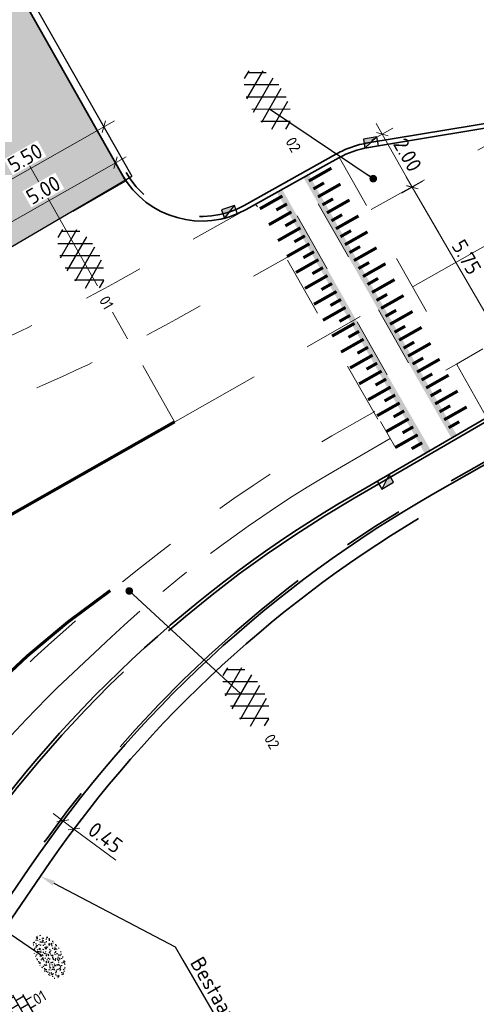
# Model space of a CAD drawing. Header units: metres. Extents: x 111691 to 117439, y 474133 to 478789.
# Tile 71 of 127: x 114445 to 114460, y 476426 to 476459. Entities that reach past the tile are written whole.
import ezdxf
from ezdxf import colors
from ezdxf.entities.mleader import LeaderData, LeaderLine
from ezdxf.enums import TextEntityAlignment as Align
from ezdxf.math import Vec2, Vec3

# ---------------------------------------------------------------- set-up
doc = ezdxf.new("R2010")
doc.units = ezdxf.units.M
for name, pattern in [('AM-AS', [16, 10, -2, 2, -2]), ('VH-GAZONBAND_100X200', [9.5, 7.5, -2]), ('VH-OPSLUITBAND_80X200', [14, 8, -2, 2, -2]), ('VH-TROTTOIRBAND_130-150', [15, 5, -2, 2, -2, 2, -2]), ('VW-1-1_STREEP', [2, 1, -1]), ('XX-HIDDEN', [4, 2, -2])]:
    doc.linetypes.add(name, pattern=pattern)
doc.layers.get('Defpoints').update_dxf_attribs({"lineweight": 25})
for name, color, linetype, lineweight in [('N-WE-AM-AS-G', 10, 'AM-AS', 18), ('N-WE-GR-GRAS-S', 60, 'Continuous', 25), ('N-WE-IE-TERREINAFSCHEIDING_KUNSTMATIG_HEKWERK-G', 20, 'IE-TERREINAFSCHEIDING-KUNSTMATIG', 35), ('N-WE-KW-KUNSTWERK_KEERCONSTRUCTIE-A', 251, 'Continuous', 30), ('N-WE-KW-KUNSTWERK_KEERCONSTRUCTIE-G', 5, 'Continuous', 30), ('N-WE-RI-HWA_KOLK-S', 150, 'Continuous', 25), ('N-WE-VH-KANTOPSLUITING_GAZONBAND_100X200-G', 90, 'VH-GAZONBAND_100X200', 35), ('N-WE-VH-KANTOPSLUITING_OPSLUITBAND_80X200-G', 150, 'VH-OPSLUITBAND_80X200', 35), ('N-WE-VH-KANTOPSLUITING_TROTTOIRBAND_130 150-G', 210, 'VH-TROTTOIRBAND_130-150', 35), ('N-WE-VH-KANTOPSLUITING_VOORKANTBAND-G', 7, 'Continuous', 35), ('N-WE-VH-KANTVERHARDING-G', 1, 'Continuous', 35), ('N-WE-VH-MAATVOERING-M', 7, 'Continuous', 18), ('N-WE-VH-MARKERING_DREMPEL-G', 7, 'Continuous', 25), ('N-WE-VH-MARKERING_VOP-A', 7, 'Continuous', 25), ('N-WE-VH-MATERIAALGRENS-G', 7, 'XX-HIDDEN', 18), ('N-WE-VH-VERHARDING_ASFALT-S', 7, 'Continuous', 25), ('N-WE-VH-VERHARDING_ASFALT_ROOD-S', 1, 'Continuous', 25), ('N-WE-VH-VERHARDING_TEGEL-S', 7, 'Continuous', 25), ('N-WE-VW-MARKERING_LANGS_STREEP_11_010-G', 7, 'VW-1-1_STREEP', 13), ('N-WE-VW-MARKERING_LANGS_STREEP_GETROKKEN_010-G', 7, 'Continuous', 25), ('X-XX-AL-AANPIJLING-M', 7, 'Continuous', 18), ('X-XX-AL-AANPIJLING-T25', 7, 'Continuous', 25), ('X-XX-AL-AANPIJLING_SYMBOLEN-T25', 7, 'Continuous', 25)]:
    doc.layers.add(name, color=color, linetype=linetype, lineweight=lineweight)
doc.styles.add('ISO', font='NLCS-ISO.ttf')
doc.styles.add('NLCS-ISO', font='NLCS-ISO.ttf')
doc.styles.add('NLCS-ISO-ANNOTATIEF-T25', font='NLCS-ISO.ttf', dxfattribs={"height": 2.5})
doc.linetypes.add('IE-TERREINAFSCHEIDING-KUNSTMATIG', pattern='A,4,[82,NLCS.SHX,S=0.75,R=90,X=0,Y=0],4,-2', length=10)
doc.dimstyles.new('M200T25-PIJL', dxfattribs={"dimscale": 0.2, "dimtxt": 2.5, "dimasz": 2, "dimexe": 1, "dimexo": 0.25, "dimgap": 0.75, "dimtad": 1, "dimzin": 0, "dimdsep": 46, "dimtxsty": 'ISO', "dimcen": 0, "dimdle": 1, "dimse1": 1, "dimse2": 1, "dimclrt": 2, "dimazin": 0, "dimtfac": 1, "dimtdec": 4, "dimtmove": 2, "dimatfit": 3, "dimfxl": 1, "dimtolj": 1, "dimtzin": 0, "dimarcsym": 0})
doc.dimstyles.new('NLCS-ANNOTATIEF-T25-SCHRAP_L2_H1', dxfattribs={"dimtxt": 2.5, "dimasz": 1.4, "dimexe": 2, "dimexo": 2, "dimgap": 0.7, "dimtad": 1, "dimzin": 0, "dimdsep": 46, "dimtxsty": 'NLCS-ISO-ANNOTATIEF-T25', "dimblk": 'OBLIQUE', "dimcen": 0, "dimdle": 2, "dimclrd": 256, "dimclre": 256, "dimclrt": 256, "dimadec": 1, "dimazin": 0, "dimtfac": 1, "dimtdec": 3, "dimtofl": 0, "dimtmove": 0, "dimatfit": 3, "dimldrblk": 'OBLIQUE', "dimfxl": 2, "dimfxlon": 1, "dimtfillclr": 256, "dimtolj": 1, "dimtzin": 0, "dimlwd": -1, "dimlwe": -1, "dimarcsym": 0})

# ---------------------------------------------------------------- blocks, each defined once
blk = doc.blocks.new('SGR-GRAS_01-SO')
at = {"ltscale": 0.1}
for p, q in [((-0.939, 0.84), (-1.004, 0.878)), ((-0.892, 0.812), (-0.817, 0.812)), ((-0.576, 0.919), (-0.64, 0.957)), ((-0.562, 0.919), (-0.509, 0.972)), ((-0.317, 0.812), (-0.242, 0.812)), ((-0.278, 0.735), (-0.291, 0.809)), ((-0.212, 0.998), (-0.269, 1.031)), ((0.073, 0.993), (0.138, 1.031)), ((0.239, 0.923), (0.312, 0.942)), ((0.258, 0.812), (0.333, 0.812)), ((0.317, 0.814), (0.304, 0.888)), ((0.594, 0.925), (0.522, 0.945)), ((0.649, 0.79), (0.584, 0.827)), ((0.833, 0.812), (0.908, 0.812)), ((0.912, 0.894), (0.907, 0.925)), ((1.012, 0.869), (0.947, 0.906)), ((-1.964, -0.07), (-1.977, 0.004)), ((-1.93, 0.188), (-1.925, 0.244)), ((-1.893, 0.237), (-1.921, 0.253)), ((-1.668, 0.023), (-1.595, 0.043)), ((-1.596, 0.241), (-1.649, 0.294)), ((-1.53, 0.316), (-1.595, 0.353)), ((-1.448, 0.644), (-1.521, 0.664)), ((-1.517, 0.187), (-1.442, 0.187)), ((-1.469, 0.576), (-1.482, 0.65)), ((-1.358, 0.206), (-1.431, 0.226)), ((-1.427, 0.476), (-1.354, 0.496)), ((-1.421, 0.131), (-1.356, 0.168)), ((-1.369, 0.009), (-1.382, 0.083)), ((-1.375, 0.106), (-1.322, 0.159)), ((-1.334, 0.111), (-1.328, 0.186)), ((-1.302, 0.761), (-1.324, 0.774)), ((-1.284, 0.684), (-1.278, 0.759)), ((-1.167, 0.395), (-1.232, 0.432)), ((-1.172, 0.241), (-1.225, 0.294)), ((-1.154, 0.647), (-1.207, 0.7)), ((-1.112, 0.172), (-1.04, 0.192)), ((-1.032, 0.028), (-1.097, 0.066)), ((-0.968, 0.512), (-0.915, 0.565)), ((-0.893, 0.496), (-0.965, 0.515)), ((-0.942, 0.187), (-0.867, 0.187)), ((-0.923, 0.418), (-0.858, 0.456)), ((-0.873, 0.655), (-0.886, 0.729)), ((-0.803, 0.057), (-0.875, 0.077)), ((-0.871, 0.625), (-0.799, 0.644)), ((-0.804, 0.474), (-0.869, 0.511)), ((-0.747, 0.241), (-0.8, 0.294)), ((-0.773, 0.089), (-0.786, 0.163)), ((-0.73, 0.647), (-0.783, 0.7)), ((-0.739, 0.034), (-0.732, 0.109)), ((-0.669, 0.107), (-0.734, 0.145)), ((-0.689, 0.607), (-0.682, 0.682)), ((-0.557, 0.321), (-0.485, 0.34)), ((-0.441, 0.553), (-0.506, 0.59)), ((-0.427, 0.785), (-0.499, 0.804)), ((-0.425, 0.706), (-0.36, 0.743)), ((-0.337, 0.347), (-0.41, 0.366)), ((-0.323, 0.241), (-0.376, 0.294)), ((-0.306, 0.186), (-0.371, 0.224)), ((-0.367, 0.187), (-0.292, 0.187)), ((-0.305, 0.647), (-0.358, 0.7)), ((-0.316, 0.774), (-0.244, 0.793)), ((-0.243, 0.017), (-0.17, 0.036)), ((-0.178, 0.169), (-0.191, 0.242)), ((-0.078, 0.632), (-0.143, 0.669)), ((-0.143, -0.043), (-0.137, 0.032)), ((-0.093, 0.53), (-0.087, 0.604)), ((-0.085, 0.159), (-0.032, 0.212)), ((-0.069, 0.189), (-0.004, 0.227)), ((0.057, 0.265), (-0.008, 0.303)), ((-0.002, 0.47), (0.071, 0.489)), ((0.101, 0.241), (0.048, 0.294)), ((0.128, 0.636), (0.056, 0.656)), ((0.119, 0.647), (0.066, 0.7)), ((0.218, 0.198), (0.146, 0.217)), ((0.208, 0.187), (0.283, 0.187)), ((0.286, 0.711), (0.221, 0.748)), ((0.313, 0.166), (0.385, 0.185)), ((0.322, 0.565), (0.375, 0.618)), ((0.42, 0.344), (0.355, 0.382)), ((0.417, 0.248), (0.404, 0.322)), ((0.429, 0.477), (0.494, 0.514)), ((0.526, 0.241), (0.472, 0.294)), ((0.543, 0.647), (0.49, 0.7)), ((0.555, -0.022), (0.49, 0.015)), ((0.502, 0.452), (0.509, 0.527)), ((0.554, 0.619), (0.626, 0.638)), ((0.684, 0.487), (0.611, 0.507)), ((0.774, 0.049), (0.701, 0.069)), ((0.784, 0.423), (0.719, 0.461)), ((0.783, 0.187), (0.858, 0.187)), ((0.918, 0.057), (0.853, 0.094)), ((0.868, 0.315), (0.941, 0.334)), ((0.95, 0.241), (0.897, 0.294)), ((0.967, 0.647), (0.914, 0.7)), ((0.927, 0.764), (0.992, 0.802)), ((1.012, 0.328), (0.999, 0.402)), ((1.15, 0.777), (1.077, 0.796)), ((1.147, 0.502), (1.082, 0.54)), ((1.098, 0.375), (1.104, 0.45)), ((1.109, 0.767), (1.182, 0.787)), ((1.239, 0.338), (1.167, 0.358)), ((1.183, 0.011), (1.255, 0.03)), ((1.206, 0.212), (1.259, 0.265)), ((1.282, 0.136), (1.217, 0.173)), ((1.283, 0.248), (1.348, 0.286)), ((1.374, 0.241), (1.321, 0.294)), ((1.392, 0.647), (1.339, 0.7)), ((1.358, 0.187), (1.433, 0.187)), ((1.424, 0.463), (1.496, 0.483)), ((1.51, 0.581), (1.445, 0.619)), ((1.645, 0.215), (1.58, 0.252)), ((1.607, 0.407), (1.594, 0.481)), ((1.693, 0.298), (1.7, 0.373)), ((1.795, 0.19), (1.722, 0.209)), ((1.738, 0.159), (1.81, 0.179)), ((1.798, 0.241), (1.745, 0.294)), ((1.933, 0.187), (1.948, 0.187)), ((-1.918, -0.157), (-1.854, -0.119)), ((-1.824, -0.083), (-1.897, -0.064)), ((-1.759, -0.13), (-1.823, -0.092)), ((-1.782, -0.301), (-1.729, -0.248)), ((-1.624, -0.496), (-1.689, -0.459)), ((-1.631, -0.572), (-1.684, -0.519)), ((-1.613, -0.166), (-1.667, -0.113)), ((-1.567, -0.438), (-1.492, -0.438)), ((-1.535, -0.657), (-1.498, -0.636)), ((-1.395, -0.051), (-1.46, -0.013)), ((-1.385, -0.462), (-1.378, -0.387)), ((-1.353, -0.281), (-1.281, -0.261)), ((-1.269, -0.232), (-1.341, -0.212)), ((-1.261, -0.417), (-1.326, -0.38)), ((-1.269, -0.557), (-1.282, -0.483)), ((-1.207, -0.572), (-1.26, -0.519)), ((-1.179, -0.67), (-1.252, -0.651)), ((-1.189, -0.166), (-1.242, -0.113)), ((-1.126, -0.784), (-1.191, -0.746)), ((-1.065, -0.386), (-1, -0.348)), ((-1.039, -0.585), (-0.967, -0.565)), ((-0.992, -0.438), (-0.917, -0.438)), ((-0.897, -0.338), (-0.962, -0.301)), ((-0.898, -0.654), (-0.845, -0.601)), ((-0.783, -0.572), (-0.836, -0.519)), ((-0.763, -0.705), (-0.828, -0.667)), ((-0.765, -0.166), (-0.818, -0.113)), ((-0.798, -0.132), (-0.726, -0.112)), ((-0.789, -0.539), (-0.782, -0.464)), ((-0.713, -0.381), (-0.786, -0.361)), ((-0.624, -0.819), (-0.696, -0.799)), ((-0.674, -0.477), (-0.687, -0.403)), ((-0.534, -0.259), (-0.599, -0.222)), ((-0.567, -0.098), (-0.502, -0.061)), ((-0.491, -0.248), (-0.438, -0.195)), ((-0.484, -0.436), (-0.411, -0.416)), ((-0.399, -0.626), (-0.464, -0.588)), ((-0.417, -0.438), (-0.342, -0.438)), ((-0.358, -0.572), (-0.411, -0.519)), ((-0.341, -0.166), (-0.394, -0.113)), ((-0.248, -0.091), (-0.32, -0.072)), ((-0.171, -0.18), (-0.236, -0.143)), ((-0.158, -0.529), (-0.23, -0.51)), ((-0.211, -0.614), (-0.146, -0.577)), ((-0.193, -0.616), (-0.187, -0.541)), ((-0.169, -0.74), (-0.097, -0.72)), ((-0.036, -0.547), (-0.101, -0.509)), ((-0.078, -0.398), (-0.091, -0.324)), ((0.066, -0.572), (0.013, -0.519)), ((0.084, -0.166), (0.031, -0.113)), ((0.072, -0.287), (0.144, -0.268)), ((0.192, -0.101), (0.127, -0.064)), ((0.158, -0.438), (0.233, -0.438)), ((0.308, -0.24), (0.235, -0.221)), ((0.327, -0.468), (0.262, -0.43)), ((0.287, -0.327), (0.352, -0.289)), ((0.397, -0.678), (0.325, -0.659)), ((0.386, -0.591), (0.459, -0.572)), ((0.393, -0.601), (0.446, -0.548)), ((0.462, -0.834), (0.397, -0.797)), ((0.402, -0.693), (0.409, -0.618)), ((0.49, -0.572), (0.437, -0.519)), ((0.452, -0.12), (0.459, -0.046)), ((0.508, -0.166), (0.455, -0.113)), ((0.517, -0.318), (0.504, -0.244)), ((0.69, -0.389), (0.625, -0.351)), ((0.627, -0.138), (0.7, -0.119)), ((0.643, -0.843), (0.708, -0.806)), ((0.733, -0.438), (0.808, -0.438)), ((0.825, -0.755), (0.76, -0.718)), ((0.785, -0.039), (0.85, -0.002)), ((0.863, -0.389), (0.791, -0.37)), ((0.799, -0.195), (0.852, -0.142)), ((0.914, -0.572), (0.861, -0.519)), ((0.932, -0.166), (0.879, -0.113)), ((0.942, -0.442), (1.014, -0.423)), ((1.053, -0.31), (0.988, -0.272)), ((0.998, -0.77), (1.004, -0.696)), ((1.048, -0.198), (1.054, -0.123)), ((1.112, -0.239), (1.099, -0.165)), ((1.188, -0.676), (1.123, -0.639)), ((1.141, -0.556), (1.206, -0.518)), ((1.212, -0.805), (1.199, -0.731)), ((1.329, -0.1), (1.256, -0.08)), ((1.256, -0.746), (1.328, -0.727)), ((1.339, -0.572), (1.286, -0.519)), ((1.356, -0.166), (1.303, -0.113)), ((1.308, -0.438), (1.383, -0.438)), ((1.419, -0.538), (1.346, -0.518)), ((1.416, -0.231), (1.351, -0.193)), ((1.551, -0.597), (1.486, -0.56)), ((1.497, -0.293), (1.569, -0.274)), ((1.639, -0.268), (1.704, -0.231)), ((1.643, -0.275), (1.65, -0.2)), ((1.684, -0.547), (1.736, -0.495)), ((1.707, -0.159), (1.694, -0.085)), ((1.713, -0.522), (1.71, -0.519)), ((1.779, -0.152), (1.715, -0.114)), ((1.781, -0.166), (1.728, -0.113)), ((1.884, -0.248), (1.812, -0.229)), ((-0.836, -0.943), (-0.853, -0.926)), ((-0.725, -0.889), (-0.652, -0.869)), ((-0.709, -0.902), (-0.644, -0.864)), ((-0.582, -0.994), (-0.587, -0.97)), ((-0.376, -0.979), (-0.429, -0.926)), ((-0.265, -0.992), (-0.33, -0.955)), ((-0.068, -0.968), (-0.141, -0.948)), ((-0.014, -1.008), (0.039, -0.955)), ((0.048, -0.979), (-0.005, -0.926)), ((0.021, -0.964), (0.008, -0.89)), ((0.099, -0.913), (0.034, -0.876)), ((0.172, -1.037), (0.218, -1.024)), ((0.472, -0.979), (0.419, -0.926)), ((0.617, -0.884), (0.604, -0.81)), ((0.701, -0.895), (0.773, -0.876)), ((0.856, -0.938), (0.844, -0.926)), ((0.953, -0.827), (0.88, -0.808))]:
    blk.add_line(p, q, dxfattribs=at)
at = {"ltscale": 0.1, "style": 'NLCS-ISO'}
blk.add_attdef('TYPE', text='', height=0.5, dxfattribs=at).set_placement((3.471, -0.016), align=Align.MIDDLE_CENTER)
blk = doc.blocks.new('SVH-ASFALT-SO')
at = {"ltscale": 0.1}
for p, q in [((-1.91, 0.69), (0.95, 5.64)), ((2.75, -0.22), (-0.47, 5.37)), ((0, 0), (3.27, 5.66)), ((4.87, 0.12), (1.65, 5.7)), ((2.18, -0.23), (5.32, 5.22)), ((6.7, 0.95), (4.04, 5.55)), ((-3.36, 2.17), (-1.83, 4.83)), ((0.36, -0.07), (-2.31, 4.55)), ((4.66, 0.07), (7.07, 4.25)), ((7.83, 2.99), (7.15, 4.18)), ((-2.72, 1.26), (-3.45, 2.54))]:
    blk.add_line(p, q, dxfattribs=at)
at = {"style": 'NLCS-ISO'}
blk.add_attdef('KLEUR', text='', height=1.8, dxfattribs=at).set_placement((9.49, 2.74), align=Align.MIDDLE_LEFT)
at = {"style": 'NLCS-ISO', "flags": 1}
blk.add_attdef('FUNCTIE', text='', height=1.8, dxfattribs=at).set_placement((0.12, -3.58), align=Align.MIDDLE_CENTER)
blk = doc.blocks.new('SVH-TEGEL_300X300_DUN_HALFST-SO')
for p, q in [((-4.5, -1.8), (-4.5, 1.8)), ((-3.7, 2.25), (-3, 2.25)), ((-3, -2.52), (-3, 2.52)), ((-1.5, -2.87), (-1.5, 2.87)), ((-1.5, 2.25), (0, 2.25)), ((0, -2.97), (0, 2.97)), ((1.5, -2.87), (1.5, 2.87)), ((1.5, 2.25), (3, 2.25)), ((3, -2.52), (3, 2.52)), ((4.5, -1.8), (4.5, 1.8)), ((-5.66, 0), (-4.5, 0)), ((-4.89, 1.5), (-4.5, 1.5)), ((-4.5, 0.75), (-3, 0.75)), ((-3, 1.5), (-1.5, 1.5)), ((-3, 0), (-1.5, 0)), ((-1.5, 0.75), (0, 0.75)), ((0, 1.5), (1.5, 1.5)), ((0, 0), (1.5, 0)), ((1.5, 0.75), (3, 0.75)), ((3, 1.5), (4.5, 1.5)), ((3, 0), (4.5, 0)), ((4.5, 0.75), (5.48, 0.75)), ((-4.89, -1.5), (-4.5, -1.5)), ((-4.5, -0.75), (-3, -0.75)), ((-3, -1.5), (-1.5, -1.5)), ((-1.5, -0.75), (0, -0.75)), ((0, -1.5), (1.5, -1.5)), ((1.5, -0.75), (3, -0.75)), ((3, -1.5), (4.5, -1.5)), ((4.5, -0.75), (5.48, -0.75)), ((-3.7, -2.25), (-3, -2.25)), ((-1.5, -2.25), (0, -2.25)), ((1.5, -2.25), (3, -2.25))]:
    blk.add_line(p, q)
at = {"style": 'NLCS-ISO'}
blk.add_attdef('FORMAAT', text='', height=1.8, dxfattribs=at).set_placement((-5.76, 0), align=Align.MIDDLE_RIGHT)
blk.add_attdef('KLEUR', text='', height=1.8, dxfattribs=at).set_placement((5.58, 0), align=Align.MIDDLE_LEFT)
at = {"style": 'NLCS-ISO', "flags": 1}
blk.add_attdef('FUNCTIE', text='', height=1.8, dxfattribs=at).set_placement((0.12, -3.58), align=Align.MIDDLE_CENTER)
blk = doc.blocks.new('_Oblique')
at = {"color": 0, "linetype": 'ByBlock', "lineweight": -2}
blk.add_line((-0.5, -0.5), (0.5, 0.5), dxfattribs=at)
blk = doc.blocks.new('*D118')
at = {"layer": 'Defpoints', "color": 0, "transparency": 16777216}
for p in [(114447.881, 476453.928), (114448.121, 476453.504), (114443.769, 476451.037)]:
    blk.add_point(p, dxfattribs=at)
at = {"layer": 'N-WE-VH-MAATVOERING-M', "transparency": 16777216}
for p, q in [((114447.924, 476453.852), (114447.683, 476454.276)), ((114443.18, 476451.263), (114448.229, 476454.125)), ((114443.571, 476451.385), (114443.331, 476451.808))]:
    blk.add_line(p, q, dxfattribs=at)
at = {"layer": 'N-WE-VH-MAATVOERING-M', "transparency": 16777216, "xscale": 0.28, "yscale": 0.28, "zscale": 0.28}
for p, rotation in [((114447.881, 476453.928), 29.54886933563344), ((114443.528, 476451.46), 209.5488693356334)]:
    blk.add_blockref('_Oblique', p, dxfattribs=dict(at, rotation=rotation))
at = {"layer": 'N-WE-VH-MAATVOERING-M', "transparency": 16777216, "insert": (114445.512, 476453.033), "char_height": 0.5, "attachment_point": 5, "rotation": 29.5489, "style": 'NLCS-ISO-ANNOTATIEF-T25', "bg_fill": 3, "box_fill_scale": 1.1, "bg_fill_color": 256, "bg_fill_true_color": 13158600, "bg_fill_transparency": 0}
blk.add_mtext('\\A1;5.00', dxfattribs=at)
blk = doc.blocks.new('N-SRI-KOLK_TROTTOIR-SO')
blk.add_hatch(color=256).paths.add_polyline_path([(1.125, 1.5), (-1.125, 1.5), (-1.125, 0)])
blk.add_line((-1.125, 0), (1.125, 1.5))
at = {"flags": 128}
blk.add_lwpolyline([(-1.125, 0), (1.125, 0), (1.125, 1.5), (-1.125, 1.5)], close=True, dxfattribs=at)
blk = doc.blocks.new('*D341')
at = {"layer": 'Defpoints', "color": 0, "transparency": 16777216}
for p in [(114447.5, 476455.109), (114447.741, 476454.685), (114442.955, 476451.972)]:
    blk.add_point(p, dxfattribs=at)
at = {"layer": 'N-WE-VH-MAATVOERING-M', "transparency": 16777216}
for p, q in [((114447.543, 476455.033), (114447.303, 476455.457)), ((114442.367, 476452.198), (114447.848, 476455.306)), ((114442.758, 476452.32), (114442.517, 476452.743))]:
    blk.add_line(p, q, dxfattribs=at)
at = {"layer": 'N-WE-VH-MAATVOERING-M', "transparency": 16777216, "xscale": 0.28, "yscale": 0.28, "zscale": 0.28}
for p, rotation in [((114447.5, 476455.109), 29.55004749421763), ((114442.715, 476452.395), 209.5500474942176)]:
    blk.add_blockref('_Oblique', p, dxfattribs=dict(at, rotation=rotation))
at = {"layer": 'N-WE-VH-MAATVOERING-M', "transparency": 16777216, "insert": (114444.915, 476454.091), "char_height": 0.5, "attachment_point": 5, "rotation": 29.55, "style": 'NLCS-ISO-ANNOTATIEF-T25', "bg_fill": 3, "box_fill_scale": 1.1, "bg_fill_color": 256, "bg_fill_true_color": 13158600, "bg_fill_transparency": 0}
blk.add_mtext('\\A1;5.50', dxfattribs=at)
blk = doc.blocks.new('*D342')
at = {"layer": 'Defpoints', "color": 0, "transparency": 16777216}
for p in [(114446.075, 476432.243), (114446.438, 476431.973), (114446.519, 476432.082)]:
    blk.add_point(p, dxfattribs=at)
at = {"layer": 'X-XX-AL-AANPIJLING-M', "transparency": 16777216}
for p, q in [((114445.836, 476432.591), (114446.519, 476432.082)), ((114446.157, 476432.352), (114446.396, 476432.673)), ((114446.519, 476432.082), (114446.759, 476432.403)), ((114446.519, 476432.082), (114447.89, 476431.06))]:
    blk.add_line(p, q, dxfattribs=at)
at = {"layer": 'X-XX-AL-AANPIJLING-M', "transparency": 16777216, "xscale": 0.28, "yscale": 0.28, "zscale": 0.28}
for p, rotation in [((114446.157, 476432.352), 143.2875913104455), ((114446.519, 476432.082), 323.2875913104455)]:
    blk.add_blockref('_Oblique', p, dxfattribs=dict(at, rotation=rotation))
at = {"layer": 'X-XX-AL-AANPIJLING-M', "transparency": 16777216, "insert": (114447.55, 476431.8), "char_height": 0.5, "attachment_point": 5, "rotation": 323.2876, "style": 'NLCS-ISO-ANNOTATIEF-T25'}
blk.add_mtext('\\A1;0.45', dxfattribs=at)
blk = doc.blocks.new('*D357')
at = {"layer": 'Defpoints', "color": 0, "transparency": 16777216}
for p in [(114458.628, 476447.085), (114461.492, 476446.41), (114459.615, 476445.346)]:
    blk.add_point(p, dxfattribs=at)
at = {"layer": 'X-XX-AL-AANPIJLING-M', "transparency": 16777216}
for p, q in [((114460.157, 476447.953), (114460.853, 476448.347)), ((114460.308, 476448.498), (114461.689, 476446.062)), ((114461.144, 476446.213), (114461.84, 476446.607))]:
    blk.add_line(p, q, dxfattribs=at)
at = {"layer": 'X-XX-AL-AANPIJLING-M', "transparency": 16777216, "xscale": 0.28, "yscale": 0.28, "zscale": 0.28}
for p, rotation in [((114460.505, 476448.15), 119.5536655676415), ((114461.492, 476446.41), 299.5536655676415)]:
    blk.add_blockref('_Oblique', p, dxfattribs=dict(at, rotation=rotation))
at = {"layer": 'X-XX-AL-AANPIJLING-M', "transparency": 16777216, "insert": (114461.338, 476447.472), "char_height": 0.5, "attachment_point": 5, "rotation": 299.5537, "style": 'NLCS-ISO-ANNOTATIEF-T25'}
blk.add_mtext('\\A1;2.00', dxfattribs=at)
blk = doc.blocks.new('*D360')
at = {"layer": 'Defpoints', "color": 0, "transparency": 16777216}
for p in [(114457.621, 476453.124), (114460.504, 476448.153), (114460.504, 476448.153)]:
    blk.add_point(p, dxfattribs=at)
at = {"layer": 'X-XX-AL-AANPIJLING-M', "transparency": 16777216}
for p, q in [((114457.42, 476453.47), (114460.704, 476447.807)), ((114457.621, 476453.124), (114457.967, 476453.325)), ((114460.504, 476448.153), (114460.85, 476448.353))]:
    blk.add_line(p, q, dxfattribs=at)
at = {"layer": 'X-XX-AL-AANPIJLING-M', "transparency": 16777216, "xscale": 0.28, "yscale": 0.28, "zscale": 0.28}
for p, rotation in [((114457.621, 476453.124), 120.1117835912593), ((114460.504, 476448.153), 300.1117835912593)]:
    blk.add_blockref('_Oblique', p, dxfattribs=dict(at, rotation=rotation))
at = {"layer": 'X-XX-AL-AANPIJLING-M', "transparency": 16777216, "insert": (114459.4, 476450.834), "char_height": 0.5, "attachment_point": 5, "rotation": 300.1118, "style": 'NLCS-ISO-ANNOTATIEF-T25'}
blk.add_mtext('\\A1;5.75', dxfattribs=at)
blk = doc.blocks.new('*D359')
at = {"layer": 'Defpoints', "color": 0, "transparency": 16777216}
for p in [(114454.757, 476453.799), (114457.621, 476453.124), (114455.743, 476452.059)]:
    blk.add_point(p, dxfattribs=at)
at = {"layer": 'X-XX-AL-AANPIJLING-M', "transparency": 16777216}
for p, q in [((114456.437, 476455.212), (114457.818, 476452.776)), ((114456.286, 476454.666), (114456.982, 476455.061)), ((114457.273, 476452.927), (114457.969, 476453.321))]:
    blk.add_line(p, q, dxfattribs=at)
at = {"layer": 'X-XX-AL-AANPIJLING-M', "transparency": 16777216, "xscale": 0.28, "yscale": 0.28, "zscale": 0.28}
for p, rotation in [((114456.634, 476454.864), 119.5536655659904), ((114457.621, 476453.124), 299.5536655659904)]:
    blk.add_blockref('_Oblique', p, dxfattribs=dict(at, rotation=rotation))
at = {"layer": 'X-XX-AL-AANPIJLING-M', "transparency": 16777216, "insert": (114457.467, 476454.186), "char_height": 0.5, "attachment_point": 5, "rotation": 299.5537, "style": 'NLCS-ISO-ANNOTATIEF-T25'}
blk.add_mtext('\\A1;2.00', dxfattribs=at)

msp = doc.modelspace()

# ---------------------------------------------------------------- hatches: boundary and pattern name
at = {"layer": 'N-WE-KW-KUNSTWERK_KEERCONSTRUCTIE-A', "transparency": 33554559}
h = msp.add_hatch(color=256, dxfattribs=at)
h.dxf.hatch_style = 1
h.paths.add_polyline_path([(114438.95, 476459.036), (114443.505, 476461.643), (114448.204, 476453.361), (114443.667, 476450.714)])
at = {"layer": 'N-WE-VH-MARKERING_VOP-A'}
h = msp.add_hatch(color=256, dxfattribs=at)
h.dxf.hatch_style = 1
h.paths.add_polyline_path([(114456.379, 476447.308), (114456.553, 476447.406), (114453.352, 476453.051), (114453.178, 476452.953)])
h.paths.add_polyline_path([(114456.527, 476447.047), (114456.701, 476447.145), (114456.553, 476447.406), (114456.379, 476447.308)])
h.paths.add_polyline_path([(114456.625, 476446.873), (114458.033, 476444.391), (114458.226, 476444.503), (114456.701, 476447.145), (114456.527, 476447.047)])

# ---------------------------------------------------------------- linework, layer by layer
at = {"layer": 'N-WE-AM-AS-G', "ltscale": 0.5}
msp.add_line((114440.882, 476461.204), (114449.821, 476445.437), dxfattribs=at)
at = {"layer": 'N-WE-AM-AS-G'}
msp.add_lwpolyline([(114412.548, 476424.302), (114426.895, 476432.436), (114443.73, 476441.979), (114487.508, 476466.796)], dxfattribs=at)
at = {"layer": 'N-WE-AM-AS-G', "ltscale": 0.5}
for points in [[(114447.736, 476438.368, -0.056595), (114455.165, 476443.884), (114456.896, 476444.888)], [(114447.736, 476438.368), (114446.321, 476437.04, 0.055249), (114441.315, 476431.174), (114441.522, 476431.48, -0.115232), (114438.597, 476428.781), (114433.006, 476425.612)]]:
    msp.add_lwpolyline(points, format="xyb", dxfattribs=at)
at = {"layer": 'N-WE-IE-TERREINAFSCHEIDING_KUNSTMATIG_HEKWERK-G', "flags": 128}
msp.add_lwpolyline([(114457.825, 476442.261, 0.109209), (114445.416, 476430.536), (114444.627, 476429.373, -0.084208), (114441.733, 476426.355)], format="xyb", dxfattribs=at)
at = {"layer": 'N-WE-KW-KUNSTWERK_KEERCONSTRUCTIE-G'}
msp.add_line((114443.721, 476461.769), (114448.421, 476453.487), dxfattribs=at)
msp.add_lwpolyline([(114443.667, 476450.714), (114448.421, 476453.487)], dxfattribs=at)
at = {"layer": 'N-WE-VH-KANTOPSLUITING_GAZONBAND_100X200-G'}
msp.add_lwpolyline([(114442.645, 476430.713, -0.113555), (114455.717, 476442.932), (114460.064, 476445.453, 0.086776), (114460.889, 476446.131), (114464.412, 476450.226)], format="xyb", dxfattribs=at)
at = {"layer": 'N-WE-VH-KANTOPSLUITING_OPSLUITBAND_80X200-G', "flags": 128}
msp.add_lwpolyline([(114465.854, 476447.451), (114458.327, 476443.17, 0.114882), (114444.975, 476430.835), (114444.186, 476429.672, -0.094159), (114441.031, 476426.508, 0.389903), (114440.394, 476423.765), (114454.049, 476399.659), (114456.533, 476395.244), (114462.852, 476384.057), (114473.229, 476365.686), (114478.27, 476356.81), (114484.763, 476345.328), (114490.988, 476334.349), (114496.149, 476325.219), (114502.902, 476313.343), (114508.283, 476303.791), (114514.564, 476292.595), (114520.188, 476282.817), (114525.919, 476272.595), (114533.244, 476259.715), (114538.369, 476250.603), (114547.576, 476234.278), (114553.04, 476224.508), (114560.652, 476211.225), (114567.538, 476199.125), (114570.834, 476193.346), (114574.898, 476186.134), (114578.994, 476178.871), (114587.066, 476164.652), (114593.775, 476152.771), (114598.134, 476144.967), (114602.291, 476137.713), (114607.253, 476128.777), (114610.386, 476123.259, 0.071839), (114618.637, 476112.626), (114623.973, 476107.478, -0.106598), (114632.791, 476104.601, 0.263093), (114634.759, 476104.575), (114638.387, 476106.562, -0.129957), (114641.324, 476107.29), (114643.352, 476107.258, 0.133189), (114646.437, 476108.043), (114649.089, 476109.54)], format="xyb", dxfattribs=at)
at = {"layer": 'N-WE-VH-KANTOPSLUITING_TROTTOIRBAND_130 150-G'}
msp.add_lwpolyline([(114455.135, 476454.218, -0.086823), (114456.16, 476454.577), (114461.49, 476455.458)], format="xyb", dxfattribs=at)
at = {"layer": 'N-WE-VH-KANTOPSLUITING_TROTTOIRBAND_130 150-G', "flags": 128}
msp.add_lwpolyline([(114455.135, 476454.218), (114452.1, 476452.526, -0.412031), (114448.233, 476453.61, -0.412031)], format="xyb", dxfattribs=at)
at = {"layer": 'N-WE-VH-KANTOPSLUITING_VOORKANTBAND-G'}
msp.add_lwpolyline([(114442.562, 476430.768), (114442.562, 476430.768, -0.113555), (114455.667, 476443.019), (114460.014, 476445.54), (114460.014, 476445.54), (114460.014, 476445.54, 0.086823), (114460.813, 476446.196), (114464.337, 476450.292)], format="xyb", dxfattribs=at)
at = {"layer": 'N-WE-VH-KANTOPSLUITING_VOORKANTBAND-G', "flags": 128}
msp.add_lwpolyline([(114465.893, 476447.381), (114458.367, 476443.101, 0.114882), (114445.042, 476430.79), (114444.253, 476429.627, -0.094159), (114441.076, 476426.442, 0.389903), (114440.464, 476423.804), (114454.119, 476399.698), (114456.603, 476395.284), (114462.921, 476384.097), (114473.299, 476365.725), (114478.339, 476356.849), (114484.833, 476345.367)], format="xyb", dxfattribs=at)
at = {"layer": 'N-WE-VH-KANTVERHARDING-G', "flags": 128}
msp.add_lwpolyline([(114443.062, 476462.428), (114448.224, 476453.322)], dxfattribs=at)
at = {"layer": 'N-WE-VH-MARKERING_DREMPEL-G', "const_width": 0.1, "flags": 128}
for points in [[(114454.376, 476453.069), (114454.724, 476453.267)], [(114453.358, 476452.837), (114452.619, 476452.418)], [(114453.506, 476452.576), (114453.158, 476452.379)], [(114453.654, 476452.315), (114452.915, 476451.896)], [(114454.968, 476452.025), (114455.316, 476452.223)], [(114455.115, 476451.764), (114455.855, 476452.183)], [(114453.802, 476452.054), (114453.454, 476451.857)], [(114453.95, 476451.793), (114453.211, 476451.374)], [(114454.098, 476451.532), (114453.75, 476451.335)], [(114455.263, 476451.503), (114455.611, 476451.701)], [(114455.411, 476451.242), (114456.151, 476451.661)], [(114454.246, 476451.271), (114453.507, 476450.852)], [(114454.394, 476451.011), (114454.046, 476450.813)], [(114455.559, 476450.981), (114455.907, 476451.179)], [(114455.707, 476450.72), (114456.447, 476451.139)], [(114454.542, 476450.75), (114453.803, 476450.33)], [(114455.855, 476450.459), (114456.203, 476450.657)], [(114456.003, 476450.198), (114456.742, 476450.617)], [(114454.838, 476450.228), (114454.098, 476449.808)], [(114454.69, 476450.489), (114454.342, 476450.291)], [(114454.986, 476449.967), (114454.638, 476449.769)], [(114456.151, 476449.937), (114456.499, 476450.135)], [(114456.299, 476449.676), (114457.038, 476450.095)], [(114455.134, 476449.706), (114454.394, 476449.286)], [(114456.447, 476449.415), (114456.795, 476449.613)], [(114456.595, 476449.154), (114457.334, 476449.573)], [(114455.282, 476449.445), (114454.934, 476449.247)], [(114455.43, 476449.184), (114454.69, 476448.764)], [(114456.743, 476448.893), (114457.091, 476449.091)], [(114456.89, 476448.632), (114457.63, 476449.051)], [(114455.726, 476448.662), (114454.986, 476448.243)], [(114455.578, 476448.923), (114455.23, 476448.726)], [(114455.874, 476448.401), (114455.526, 476448.204)], [(114457.038, 476448.371), (114457.386, 476448.569)], [(114457.186, 476448.11), (114457.926, 476448.529)], [(114456.022, 476448.14), (114455.282, 476447.721)], [(114457.334, 476447.849), (114457.682, 476448.047)], [(114457.482, 476447.588), (114458.222, 476448.007)], [(114456.17, 476447.879), (114455.822, 476447.682)], [(114456.318, 476447.618), (114455.578, 476447.199)], [(114456.466, 476447.357), (114456.118, 476447.16)], [(114457.63, 476447.327), (114457.978, 476447.525)], [(114457.778, 476447.066), (114458.517, 476447.485)], [(114456.614, 476447.096), (114455.874, 476446.677)], [(114457.926, 476446.805), (114458.274, 476447.003)], [(114456.762, 476446.835), (114456.414, 476446.638)], [(114458.074, 476446.544), (114458.813, 476446.963)], [(114456.91, 476446.574), (114456.17, 476446.155)], [(114458.222, 476446.283), (114458.57, 476446.481)], [(114458.37, 476446.022), (114459.109, 476446.441)], [(114457.206, 476446.052), (114456.466, 476445.633)], [(114457.058, 476446.313), (114456.71, 476446.116)], [(114457.058, 476446.313), (114456.71, 476446.116)], [(114457.354, 476445.791), (114457.006, 476445.594)], [(114457.354, 476445.791), (114457.006, 476445.594)], [(114458.517, 476445.761), (114458.865, 476445.959)], [(114458.665, 476445.5), (114459.405, 476445.919)], [(114457.502, 476445.53), (114456.762, 476445.111)], [(114458.813, 476445.239), (114459.161, 476445.437)], [(114457.65, 476445.269), (114457.302, 476445.072)], [(114457.65, 476445.269), (114457.302, 476445.072)], [(114457.798, 476445.008), (114457.058, 476444.589)], [(114457.945, 476444.747), (114457.598, 476444.55)], [(114457.945, 476444.747), (114457.598, 476444.55)]]:
    msp.add_lwpolyline(points, dxfattribs=at)
at = {"layer": 'N-WE-VH-MATERIAALGRENS-G'}
for p, q in [((114456.799, 476446.971), (114453.372, 476453.016)), ((114456.485, 476445.519), (114452.491, 476452.563))]:
    msp.add_line(p, q, dxfattribs=at)
at = {"layer": 'N-WE-VH-MATERIAALGRENS-G', "flags": 128}
msp.add_lwpolyline([(114461.514, 476455.31), (114455.78, 476452.115)], dxfattribs=at)
msp.add_lwpolyline([(114456.387, 476445.773), (114454.98, 476444.976, 0.051394), (114445.212, 476437.696), (114442.315, 476434.81)], format="xyb", dxfattribs=at)
at = {"layer": 'N-WE-VW-MARKERING_LANGS_STREEP_11_010-G'}
for points in [[(114459.069, 476447.324), (114460.504, 476448.153)], [(114459.069, 476447.324), (114458.723, 476447.123)], [(114456.576, 476445.44), (114457.452, 476443.929)]]:
    msp.add_lwpolyline(points, dxfattribs=at)
at = {"layer": 'N-WE-VW-MARKERING_LANGS_STREEP_11_010-G', "ltscale": 5, "const_width": 0.1}
msp.add_lwpolyline([(114443.73, 476441.979), (114449.823, 476445.433)], dxfattribs=at)
at = {"layer": 'N-WE-VW-MARKERING_LANGS_STREEP_GETROKKEN_010-G', "const_width": 0.1}
msp.add_lwpolyline([(114447.71, 476439.901, 0.043332), (114443.728, 476436.572), (114442.279, 476435.131)], format="xyb", dxfattribs=at)

# ---------------------------------------------------------------- block references
at = {"layer": 'N-WE-GR-GRAS-S', "xscale": 0.4, "yscale": 0.4, "zscale": 0.4, "rotation": 300.1117835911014}
msp.add_blockref('SGR-GRAS_01-SO', (114445.718, 476427.89), dxfattribs=at)
at = {"layer": 'N-WE-RI-HWA_KOLK-S', "xscale": 0.2, "yscale": 0.2, "zscale": 0.2}
for p, rotation in [((114451.67, 476452.172), 19.41618836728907), ((114456.663, 476443.597), 210.4105157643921)]:
    msp.add_blockref('N-SRI-KOLK_TROTTOIR-SO', p, dxfattribs=dict(at, rotation=rotation))
at = {"layer": 'N-WE-VH-VERHARDING_ASFALT-S', "xscale": 0.2, "yscale": 0.2, "zscale": 0.2, "rotation": 300.1117835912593}
msp.add_blockref('SVH-ASFALT-SO', (114446.056, 476450.883), dxfattribs=at).add_auto_attribs({'KLEUR': '01'})
at = {"layer": 'N-WE-VH-VERHARDING_ASFALT_ROOD-S', "xscale": 0.2, "yscale": 0.2, "zscale": 0.2, "rotation": 300.1117835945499}
for p in [(114452.171, 476456.088), (114451.471, 476436.517)]:
    msp.add_blockref('SVH-ASFALT-SO', p, dxfattribs=at).add_auto_attribs({'KLEUR': '02'})
at = {"layer": 'N-WE-VH-VERHARDING_TEGEL-S', "xscale": 0.2, "yscale": 0.2, "zscale": 0.2, "rotation": 30.11178359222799}
msp.add_blockref('SVH-TEGEL_300X300_DUN_HALFST-SO', (114444.247, 476425.898), dxfattribs=at).add_auto_attribs({'FORMAAT': '30x30', 'KLEUR': '01'})

# ---------------------------------------------------------------- dimensions: what is measured, and where the dimension line sits
at = {"layer": 'X-XX-AL-AANPIJLING-M'}
for p1, p2, distance, picture, middle in [((114458.628, 476447.085), (114459.615, 476445.346), 2.158, '*D357', (114461.338, 476447.472)), ((114446.075, 476432.243), (114446.438, 476431.973), 0.137, '*D342', (114447.55, 476431.8))]:
    dim = msp.add_aligned_dim(p1=p1, p2=p2, distance=distance, dimstyle='NLCS-ANNOTATIEF-T25-SCHRAP_L2_H1', dxfattribs=at)
    dim.commit()
    dim.dimension.update_dxf_attribs({"geometry": picture, "text_midpoint": middle})

# ---------------------------------------------------------------- leaders
at = {"layer": 'X-XX-AL-AANPIJLING-T25'}
ml = msp.add_multileader_mtext('Standard', dxfattribs=at)
ml.set_content('Bestaande hekwerk herplaatsen', color=256, style='NLCS-ISO-ANNOTATIEF-T25')
ml.set_leader_properties(color=256, linetype='ByLayer', lineweight=-1)
ml.build(insert=Vec2(0, 0))
ml.multileader.update_dxf_attribs({"text_left_attachment_type": 5, "text_right_attachment_type": 5, "dogleg_length": 2.5, "arrow_head_size": 0.5, "scale": 0.2})
ctx = ml.context
ctx.base_point, ctx.scale, ctx.char_height, ctx.arrow_head_size, ctx.landing_gap_size, ctx.plane_origin, ctx.plane_x_axis, ctx.plane_y_axis = Vec3(114450.091, 476427.783), 0.2, 0.5, 0.5, 0.18, Vec3(114445.416, 476430.536), Vec3(0.501689, -0.865048), Vec3(0.865048, 0.501689)
ctx.left_attachment, ctx.right_attachment = 5, 5
notes = []
notes.append((ctx, [(0, (1, 1, 0), (114449.84, 476428.215), (0.501689, -0.865048), 0.5, [(0, [(114445.416, 476430.536)], 0, [])])]))
ctx.mtext.insert, ctx.mtext.text_direction, ctx.mtext.rotation, ctx.mtext.flow_direction = Vec3(114450.744, 476427.953), Vec3(0.501689, -0.865048), 5.237939, 5
at = {"layer": 'X-XX-AL-AANPIJLING_SYMBOLEN-T25'}
for points in [[(114456.34, 476453.405), (114452.938, 476455.689)], [(114448.334, 476439.887), (114451.997, 476436.518)], [(114439.445, 476432.039), (114445.462, 476427.94)]]:
    msp.add_leader(points, dimstyle='M200T25-PIJL', override={"dimasz": 1.25, "dimgap": 0.14, "dimtad": 0, "dimldrblk": 'Dot', "dimfxl": 1.5, "dimarcsym": 1}, dxfattribs=at)
for ctx, leaders in notes:
    for number, flags, end, landing, length, lines in leaders:
        leader = LeaderData()
        leader.index, (leader.has_last_leader_line, leader.has_dogleg_vector, leader.attachment_direction) = number, flags
        leader.last_leader_point, leader.dogleg_vector, leader.dogleg_length = Vec3(end), Vec3(landing), length
        for number, points, colour, breaks in lines:
            line = LeaderLine()
            line.index, line.vertices, line.color, line.breaks = number, Vec3.list(points), colors.encode_raw_color(colour), breaks
            leader.lines.append(line)
        ctx.leaders.append(leader)

# ---------------------------------------------------------------- next in the draw order: dimensions: what is measured, and where the dimension line sits
at = {"layer": 'N-WE-VH-MAATVOERING-M'}
dim = msp.add_aligned_dim(p1=(114443.769, 476451.037), p2=(114448.121, 476453.504), distance=0.487, dimstyle='NLCS-ANNOTATIEF-T25-SCHRAP_L2_H1', override={"dimtfill": 1}, dxfattribs=at)
dim.commit()
dim.dimension.update_dxf_attribs({"geometry": '*D118', "text_midpoint": (114445.512, 476453.033)})

# ---------------------------------------------------------------- next in the draw order: linework, layer by layer
at = {"layer": 'N-WE-VH-KANTOPSLUITING_VOORKANTBAND-G'}
msp.add_lwpolyline([(114448.103, 476453.536, 0.412031), (114452.173, 476452.395), (114454.793, 476453.855), (114455.208, 476454.087, -0.086823), (114456.184, 476454.429), (114461.514, 476455.31)], format="xyb", dxfattribs=at)
at = {"layer": 'N-WE-VH-MATERIAALGRENS-G', "flags": 128}
msp.add_lwpolyline([(114448.224, 476453.322), (114443.863, 476450.831)], dxfattribs=at)
msp.add_lwpolyline([(114454.152, 476451.184), (114451.86, 476449.907), (114449.86, 476448.793, -0.0325), (114443.995, 476446.008)], format="xyb", dxfattribs=at)

# ---------------------------------------------------------------- next in the draw order: dimensions: what is measured, and where the dimension line sits
at = {"layer": 'N-WE-VH-MAATVOERING-M'}
dim = msp.add_aligned_dim(p1=(114442.955, 476451.972), p2=(114447.741, 476454.685), distance=0.487, dimstyle='NLCS-ANNOTATIEF-T25-SCHRAP_L2_H1', override={"dimtfill": 1}, dxfattribs=at)
dim.commit()
dim.dimension.update_dxf_attribs({"geometry": '*D341', "text_midpoint": (114444.915, 476454.091)})

# ---------------------------------------------------------------- next in the draw order: leaders
at = {"layer": 'X-XX-AL-AANPIJLING-T25'}
ml = msp.add_multileader_mtext('Standard', dxfattribs=at)
ml.set_content('Aansluiten op bestaande situatie', color=256, style='NLCS-ISO-ANNOTATIEF-T25')
ml.set_leader_properties(color=256, linetype='ByLayer', lineweight=-1)
ml.build(insert=Vec2(0, 0))
ml.multileader.update_dxf_attribs({"text_left_attachment_type": 5, "text_right_attachment_type": 5, "dogleg_length": 2.5, "arrow_head_size": 0.5, "scale": 0.2})
ctx = ml.context
ctx.base_point, ctx.scale, ctx.char_height, ctx.arrow_head_size, ctx.landing_gap_size, ctx.plane_origin, ctx.plane_x_axis, ctx.plane_y_axis = Vec3(114457.075, 476466.958), 0.2, 0.5, 0.5, 0.18, Vec3(114464.179, 476463.376), Vec3(0.501689, -0.865048), Vec3(0.865048, 0.501689)
ctx.left_attachment, ctx.right_attachment = 5, 5
notes = []
notes.append((ctx, [(1, (1, 1, 0), (114462.573, 476457.477), (-0.501689, 0.865048), 0.5, [(0, [(114462.899, 476452.846)], 0, [])])]))
ctx.mtext.insert, ctx.mtext.text_direction, ctx.mtext.rotation, ctx.mtext.flow_direction = Vec3(114457.727, 476467.128), Vec3(0.501689, -0.865048), 5.237939, 5
ctx.mtext.has_bg_fill, ctx.mtext.bg_color, ctx.mtext.bg_scale_factor, ctx.mtext.bg_transparency, ctx.mtext.use_window_bg_color = 1, -1027028792, 1.5, 0, 1
for ctx, leaders in notes:
    for number, flags, end, landing, length, lines in leaders:
        leader = LeaderData()
        leader.index, (leader.has_last_leader_line, leader.has_dogleg_vector, leader.attachment_direction) = number, flags
        leader.last_leader_point, leader.dogleg_vector, leader.dogleg_length = Vec3(end), Vec3(landing), length
        for number, points, colour, breaks in lines:
            line = LeaderLine()
            line.index, line.vertices, line.color, line.breaks = number, Vec3.list(points), colors.encode_raw_color(colour), breaks
            leader.lines.append(line)
        ctx.leaders.append(leader)

# ---------------------------------------------------------------- next in the draw order: hatches: boundary and pattern name
at = {"layer": 'N-WE-VH-MARKERING_VOP-A'}
h = msp.add_hatch(color=256, dxfattribs=at)
h.dxf.hatch_style = 1
h.paths.add_polyline_path([(114457.421, 476447.899), (114457.247, 476447.8), (114454.048, 476453.445), (114454.221, 476453.545)])
h.paths.add_polyline_path([(114457.569, 476447.638), (114457.395, 476447.539), (114457.247, 476447.8), (114457.421, 476447.899)])
h.paths.add_polyline_path([(114457.668, 476447.464), (114459.082, 476444.999), (114458.906, 476444.897), (114457.395, 476447.539), (114457.569, 476447.638)])

# ---------------------------------------------------------------- next in the draw order: linework, layer by layer
at = {"layer": 'N-WE-VH-MARKERING_DREMPEL-G', "const_width": 0.1, "flags": 128}
for points in [[(114454.228, 476453.33), (114454.967, 476453.749)], [(114454.524, 476452.808), (114455.263, 476453.227)], [(114454.672, 476452.547), (114455.02, 476452.745)], [(114454.82, 476452.286), (114455.559, 476452.705)]]:
    msp.add_lwpolyline(points, dxfattribs=at)
at = {"layer": 'N-WE-VH-MATERIAALGRENS-G'}
for p, q in [((114460.064, 476445.569), (114455.224, 476454.108)), ((114457.494, 476447.365), (114454.068, 476453.41))]:
    msp.add_line(p, q, dxfattribs=at)
at = {"layer": 'N-WE-VH-MATERIAALGRENS-G', "flags": 128}
msp.add_lwpolyline([(114452.173, 476452.395), (114449.881, 476451.118), (114447.881, 476450.004, -0.0325), (114442.016, 476447.219)], format="xyb", dxfattribs=at)
at = {"layer": 'N-WE-VW-MARKERING_LANGS_STREEP_11_010-G'}
msp.add_lwpolyline([(114460.505, 476448.15), (114457.621, 476453.124)], dxfattribs=at)

# ---------------------------------------------------------------- next in the draw order: block references
at = {"layer": 'N-WE-RI-HWA_KOLK-S', "xscale": 0.2, "yscale": 0.2, "zscale": 0.2, "rotation": 9.383155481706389}
msp.add_blockref('N-SRI-KOLK_TROTTOIR-SO', (114456.286, 476454.446), dxfattribs=at)

# ---------------------------------------------------------------- next in the draw order: dimensions: what is measured, and where the dimension line sits
at = {"layer": 'X-XX-AL-AANPIJLING-M'}
for p1, p2, distance, picture, middle in [((114454.757, 476453.799), (114455.743, 476452.059), 2.158, '*D359', (114457.467, 476454.186)), ((114457.621, 476453.124), (114460.504, 476448.153), 0, '*D360', (114459.4, 476450.834))]:
    dim = msp.add_aligned_dim(p1=p1, p2=p2, distance=distance, dimstyle='NLCS-ANNOTATIEF-T25-SCHRAP_L2_H1', dxfattribs=at)
    dim.commit()
    dim.dimension.update_dxf_attribs({"geometry": picture, "text_midpoint": middle})

doc.saveas('drawing.dxf')
